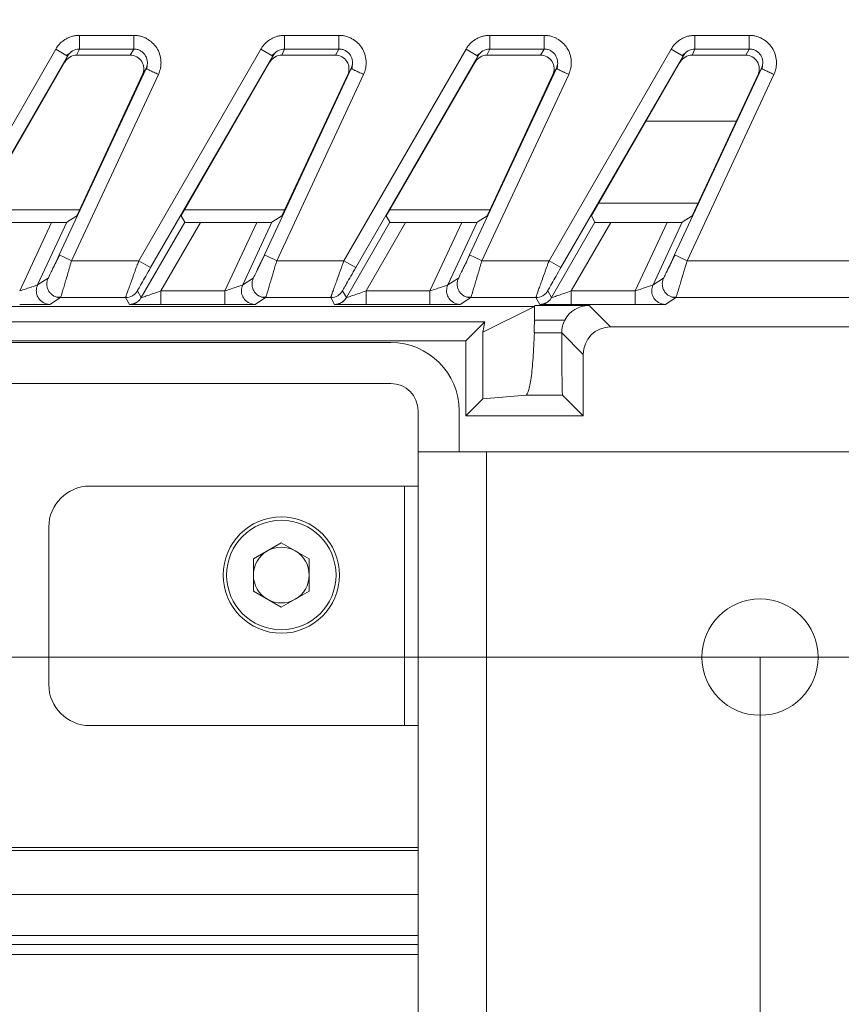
# Model space of a CAD drawing. Header units: millimetres. Extents: x 0 to 594, y 0 to 420.
# Tile 23 of 75: x 98 to 110, y 230 to 244. Entities that reach past the tile are written whole.
import ezdxf

# ---------------------------------------------------------------- set-up
doc = ezdxf.new("R2010")
doc.units = ezdxf.units.MM
doc.styles.add('SLDTEXTSTYLE1', font='TXT', dxfattribs={"width": 0.605})
doc.dimstyles.new('SLDDIMSTYLE1', dxfattribs={"dimtxt": 2.568319, "dimasz": 3.3, "dimexe": 0, "dimexo": 0.0625, "dimgap": 0.64208, "dimtad": 1, "dimdec": 0, "dimlfac": 5, "dimrnd": 1e-09, "dimzin": 12, "dimdsep": 46, "dimtxsty": 'SLDTEXTSTYLE1', "dimsah": 1, "dimcen": 0.09, "dimadec": 0, "dimazin": 3, "dimtfac": 1, "dimtdec": 1, "dimtofl": 0, "dimtmove": 0, "dimatfit": 3, "dimfxl": 0, "dimfrac": 2, "dimtolj": 1, "dimtzin": 12, "dimarcsym": 0})
doc.dimstyles.new('SLDDIMSTYLE3', dxfattribs={"dimtxt": 2.568319, "dimasz": 3.3, "dimexe": 0, "dimexo": 0.0625, "dimgap": 0.64208, "dimtad": 1, "dimdec": 1, "dimlfac": 5, "dimrnd": 1e-09, "dimzin": 12, "dimdsep": 46, "dimtxsty": 'SLDTEXTSTYLE1', "dimsah": 1, "dimcen": 0.09, "dimadec": 0, "dimazin": 3, "dimtfac": 1, "dimtdec": 1, "dimtmove": 0, "dimatfit": 0, "dimfxl": 0, "dimfrac": 2, "dimtolj": 1, "dimtzin": 12, "dimarcsym": 0})

# ---------------------------------------------------------------- blocks, each defined once
blk = doc.blocks.new('_D_10')
at = {"color": 7, "linetype": 'Continuous', "lineweight": 0}
for p, q in [((115.707, 238.9), (115.707, 214.292)), ((108.707, 235.104), (108.707, 214.292)), ((136.128, 219.824), (135.54, 219.824)), ((135.54, 219.824), (135.54, 215.88)), ((142.498, 219.824), (143.086, 219.824)), ((143.086, 219.824), (143.086, 215.88)), ((135.54, 215.88), (136.128, 215.88)), ((143.086, 215.88), (142.498, 215.88)), ((108.707, 215.292), (102.307, 215.292)), ((115.707, 215.292), (108.707, 215.292)), ((115.707, 215.292), (144.507, 215.292))]:
    blk.add_line(p, q, dxfattribs=at)
for points in [[(108.707, 215.292), (105.407, 215.792), (105.407, 214.792)], [(115.707, 215.292), (119.007, 214.792), (119.007, 215.792)]]:
    blk.add_solid(points, dxfattribs=at)
at = {"color": 7, "linetype": 'Continuous', "lineweight": 0, "char_height": 2.6458, "attachment_point": 1, "style": 'SLDTEXTSTYLE1'}
for s, insert in [('35', (137.353, 223.823)), ('1,4', (136.863, 219.291))]:
    blk.add_mtext(s, dxfattribs=dict(at, insert=insert))
blk = doc.blocks.new('_D_11')
at = {"color": 7, "linetype": 'Continuous', "lineweight": 0}
for p, q in [((108.707, 235.104), (108.707, 203.104)), ((122.707, 235.104), (122.707, 203.104)), ((112.523, 208.636), (111.935, 208.636)), ((111.935, 208.636), (111.935, 204.692)), ((118.892, 208.636), (119.48, 208.636)), ((119.48, 208.636), (119.48, 204.692)), ((111.935, 204.692), (112.523, 204.692)), ((119.48, 204.692), (118.892, 204.692)), ((108.707, 204.104), (102.307, 204.104)), ((108.707, 204.104), (122.707, 204.104)), ((122.707, 204.104), (129.107, 204.104))]:
    blk.add_line(p, q, dxfattribs=at)
for points in [[(108.707, 204.104), (105.407, 204.604), (105.407, 203.604)], [(122.707, 204.104), (126.007, 203.604), (126.007, 204.604)]]:
    blk.add_solid(points, dxfattribs=at)
at = {"color": 7, "linetype": 'Continuous', "lineweight": 0, "char_height": 2.6458, "attachment_point": 1, "style": 'SLDTEXTSTYLE1'}
for s, insert in [('70', (113.747, 212.635)), ('2,8', (113.258, 208.103))]:
    blk.add_mtext(s, dxfattribs=dict(at, insert=insert))
blk = doc.blocks.new('_D_13')
at = {"color": 7, "linetype": 'Continuous', "lineweight": 0}
for p, q in [((42.47, 235.104), (42.47, 241.504)), ((122.707, 235.104), (41.47, 235.104)), ((42.47, 225.604), (42.47, 235.104)), ((37.938, 233.539), (37.938, 234.127)), ((37.938, 234.127), (41.882, 234.127)), ((41.882, 234.127), (41.882, 233.539)), ((37.938, 227.169), (37.938, 226.581)), ((41.882, 226.581), (41.882, 227.169)), ((37.938, 226.581), (41.882, 226.581)), ((115.707, 225.604), (41.47, 225.604)), ((42.47, 225.604), (42.47, 219.204))]:
    blk.add_line(p, q, dxfattribs=at)
for points in [[(42.47, 235.104), (42.97, 238.404), (41.97, 238.404)], [(42.47, 225.604), (41.97, 222.304), (42.97, 222.304)]]:
    blk.add_solid(points, dxfattribs=at)
at = {"color": 7, "linetype": 'Continuous', "lineweight": 0, "char_height": 2.6458, "attachment_point": 1, "rotation": 90, "style": 'SLDTEXTSTYLE1'}
for s, insert in [('47,5', (33.939, 226.924)), ('1,9', (38.471, 227.904))]:
    blk.add_mtext(s, dxfattribs=dict(at, insert=insert))
blk = doc.blocks.new('_D_15')
at = {"color": 7, "linetype": 'Continuous', "lineweight": 0}
for p, q in [((107.707, 373.504), (185.665, 373.504)), ((184.665, 230.757), (184.665, 373.504)), ((180.133, 306.296), (180.133, 306.884)), ((180.133, 306.884), (184.077, 306.884)), ((184.077, 306.884), (184.077, 306.296)), ((180.133, 297.966), (180.133, 297.378)), ((184.077, 297.378), (184.077, 297.966)), ((180.133, 297.378), (184.077, 297.378)), ((162.794, 230.757), (185.665, 230.757))]:
    blk.add_line(p, q, dxfattribs=at)
for points in [[(184.665, 373.504), (184.165, 370.204), (185.165, 370.204)], [(184.665, 230.757), (185.165, 234.057), (184.165, 234.057)]]:
    blk.add_solid(points, dxfattribs=at)
at = {"color": 7, "linetype": 'Continuous', "lineweight": 0, "char_height": 2.6458, "attachment_point": 1, "rotation": 90, "style": 'SLDTEXTSTYLE1'}
for s, insert in [('28,1', (180.667, 298.701)), ('714', (176.135, 299.191))]:
    blk.add_mtext(s, dxfattribs=dict(at, insert=insert))

msp = doc.modelspace()

# ---------------------------------------------------------------- linework, layer by layer
at = {"color": 7, "linetype": 'Continuous', "lineweight": 15}
for p, q in [((98.755, 244.192), (99.549, 244.192)), ((101.755, 244.192), (102.549, 244.192)), ((104.755, 244.192), (105.549, 244.192)), ((107.755, 244.192), (108.549, 244.192)), ((96.622, 240.899), (98.408, 243.991)), ((98.408, 243.991), (98.581, 243.891)), ((98.755, 243.993), (98.714, 243.904)), ((98.755, 243.993), (99.549, 243.993)), ((99.549, 243.993), (99.498, 243.904)), ((99.622, 240.899), (101.408, 243.991)), ((101.408, 243.991), (101.581, 243.891)), ((101.755, 243.993), (101.714, 243.904)), ((101.755, 243.993), (102.549, 243.993)), ((102.549, 243.993), (102.498, 243.904)), ((102.622, 240.899), (104.408, 243.991)), ((104.408, 243.991), (104.581, 243.891)), ((104.755, 243.993), (104.714, 243.904)), ((104.755, 243.993), (105.549, 243.993)), ((105.549, 243.993), (105.498, 243.904)), ((105.622, 240.899), (107.408, 243.991)), ((107.408, 243.991), (107.581, 243.891)), ((107.755, 243.993), (107.714, 243.904)), ((107.755, 243.993), (108.549, 243.993)), ((108.549, 243.993), (108.498, 243.904)), ((96.795, 240.799), (98.581, 243.891)), ((98.581, 243.891), (98.54, 243.804)), ((98.568, 243.897), (98.613, 243.933)), ((99.498, 243.904), (98.714, 243.904)), ((99.795, 240.799), (101.581, 243.891)), ((101.581, 243.891), (101.54, 243.804)), ((101.568, 243.897), (101.613, 243.933)), ((102.498, 243.904), (101.714, 243.904)), ((102.795, 240.799), (104.581, 243.891)), ((104.581, 243.891), (104.54, 243.804)), ((104.568, 243.897), (104.613, 243.933)), ((105.498, 243.904), (104.714, 243.904)), ((105.795, 240.799), (107.581, 243.891)), ((107.581, 243.891), (107.54, 243.804)), ((107.568, 243.897), (107.613, 243.933)), ((108.498, 243.904), (107.714, 243.904)), ((97.241, 241.553), (98.54, 243.804)), ((99.729, 243.707), (98.459, 240.983)), ((99.729, 243.707), (99.678, 243.619)), ((99.743, 243.753), (99.729, 243.707)), ((99.742, 243.701), (99.729, 243.707)), ((99.744, 243.754), (99.741, 243.698)), ((100.241, 241.553), (101.54, 243.804)), ((102.729, 243.707), (101.459, 240.983)), ((102.729, 243.707), (102.678, 243.619)), ((102.743, 243.753), (102.729, 243.707)), ((102.742, 243.701), (102.729, 243.707)), ((102.744, 243.754), (102.741, 243.698)), ((103.241, 241.553), (104.54, 243.804)), ((105.729, 243.707), (104.459, 240.983)), ((105.729, 243.707), (105.678, 243.619)), ((105.743, 243.753), (105.729, 243.707)), ((105.742, 243.701), (105.729, 243.707)), ((105.744, 243.754), (105.741, 243.698)), ((106.241, 241.553), (107.54, 243.804)), ((108.729, 243.707), (107.459, 240.983)), ((108.729, 243.707), (108.678, 243.619)), ((108.743, 243.753), (108.729, 243.707)), ((108.742, 243.701), (108.729, 243.707)), ((108.744, 243.754), (108.741, 243.698)), ((99.91, 243.622), (98.64, 240.899)), ((98.715, 241.553), (99.678, 243.619)), ((102.91, 243.622), (101.64, 240.899)), ((101.715, 241.553), (102.678, 243.619)), ((105.91, 243.622), (104.64, 240.899)), ((104.715, 241.553), (105.678, 243.619)), ((108.91, 243.622), (107.64, 240.899)), ((107.715, 241.553), (108.678, 243.619)), ((98.757, 241.643), (97.293, 241.643)), ((98.715, 241.553), (98.57, 241.46)), ((100.241, 241.553), (100.294, 241.46)), ((101.757, 241.643), (100.293, 241.643)), ((101.715, 241.553), (101.57, 241.46)), ((103.241, 241.553), (103.294, 241.46)), ((104.757, 241.643), (103.293, 241.643)), ((104.715, 241.553), (104.57, 241.46)), ((106.241, 241.553), (106.294, 241.46)), ((107.715, 241.553), (107.57, 241.46)), ((97.524, 241.459), (98.348, 241.459)), ((98.348, 241.459), (97.881, 240.457)), ((98.57, 241.46), (98.143, 240.545)), ((99.659, 240.36), (100.294, 241.46)), ((99.946, 240.457), (100.524, 241.459)), ((100.524, 241.459), (101.348, 241.459)), ((101.348, 241.459), (100.881, 240.457)), ((101.57, 241.46), (101.143, 240.545)), ((102.659, 240.36), (103.294, 241.46)), ((102.946, 240.457), (103.524, 241.459)), ((103.524, 241.459), (104.348, 241.459)), ((104.348, 241.459), (103.881, 240.457)), ((104.57, 241.46), (104.143, 240.545)), ((105.659, 240.36), (106.294, 241.46)), ((105.946, 240.457), (106.524, 241.459)), ((106.524, 241.459), (107.348, 241.459)), ((107.348, 241.459), (106.881, 240.457)), ((107.57, 241.46), (107.143, 240.545)), ((98.64, 240.899), (99.622, 240.899)), ((99.622, 240.899), (99.795, 240.799)), ((101.64, 240.899), (102.622, 240.899)), ((102.622, 240.899), (102.795, 240.799)), ((104.64, 240.899), (105.622, 240.899)), ((105.622, 240.899), (105.795, 240.799)), ((111.156, 240.899), (107.64, 240.899)), ((98.297, 240.643), (98.143, 240.545)), ((101.297, 240.643), (101.143, 240.545)), ((104.297, 240.643), (104.143, 240.545)), ((107.297, 240.643), (107.143, 240.545)), ((98.417, 240.368), (98.487, 240.37)), ((99.659, 240.36), (99.602, 240.459)), ((100.881, 240.457), (99.946, 240.457)), ((101.417, 240.368), (101.487, 240.37)), ((102.659, 240.36), (102.602, 240.459)), ((103.881, 240.457), (102.946, 240.457)), ((104.417, 240.368), (104.487, 240.37)), ((105.659, 240.36), (105.602, 240.459)), ((106.881, 240.457), (105.946, 240.457)), ((107.42, 240.367), (107.487, 240.37)), ((105.407, 240.23), (94.107, 240.23)), ((98.478, 240.359), (98.324, 240.26)), ((98.478, 240.359), (99.429, 240.359)), ((99.486, 240.26), (99.429, 240.359)), ((100.881, 240.257), (99.946, 240.257)), ((101.478, 240.359), (101.324, 240.26)), ((101.478, 240.359), (102.429, 240.359)), ((102.486, 240.26), (102.429, 240.359)), ((103.881, 240.257), (102.946, 240.257)), ((104.478, 240.359), (104.324, 240.26)), ((104.478, 240.359), (105.429, 240.359)), ((105.407, 240.23), (104.656, 239.855)), ((105.407, 240.245), (106.207, 240.245)), ((105.407, 240.03), (105.407, 240.232)), ((105.486, 240.26), (105.429, 240.359)), ((106.881, 240.257), (105.946, 240.257)), ((106.522, 239.93), (106.207, 240.245)), ((107.478, 240.359), (107.324, 240.26)), ((111.156, 240.359), (107.478, 240.359)), ((104.682, 240.005), (95.832, 240.005)), ((104.407, 239.73), (104.682, 240.005)), ((104.682, 240.005), (104.656, 239.855)), ((105.407, 240.03), (105.853, 240.03)), ((124.893, 239.93), (106.522, 239.93)), ((104.656, 238.879), (104.656, 239.855)), ((105.406, 239.845), (105.407, 239.845)), ((105.407, 239.845), (105.807, 239.845)), ((105.807, 239.844), (105.807, 239.845)), ((106.122, 239.53), (105.807, 239.844)), ((104.407, 239.73), (96.107, 239.73)), ((103.307, 239.704), (97.007, 239.704)), ((104.407, 239.73), (104.407, 238.63)), ((106.122, 239.53), (106.122, 238.63)), ((97.007, 239.104), (103.307, 239.104)), ((105.284, 238.934), (104.656, 238.879)), ((105.818, 238.934), (105.284, 238.934)), ((106.122, 238.63), (105.818, 238.934)), ((104.407, 238.63), (104.656, 238.879)), ((103.707, 238.704), (103.707, 238.104)), ((104.307, 238.104), (104.307, 238.704)), ((106.122, 238.63), (104.407, 238.63)), ((103.707, 220.104), (103.707, 238.104)), ((103.707, 238.104), (104.707, 238.104)), ((104.707, 220.104), (104.707, 238.104)), ((104.707, 238.104), (126.707, 238.104)), ((103.507, 237.604), (98.907, 237.604)), ((103.507, 234.104), (103.507, 237.604)), ((103.507, 237.604), (103.707, 237.604)), ((98.307, 237.004), (98.307, 234.704)), ((101.707, 236.776), (101.299, 236.54)), ((101.707, 236.776), (102.116, 236.54)), ((101.299, 236.54), (101.299, 236.068)), ((102.116, 236.068), (102.116, 236.54)), ((101.707, 235.833), (101.299, 236.068)), ((102.116, 236.068), (101.707, 235.833)), ((98.907, 234.104), (103.507, 234.104)), ((103.507, 234.104), (103.707, 234.104)), ((103.707, 232.32), (74.199, 232.32)), ((77.129, 232.276), (103.707, 232.276)), ((103.707, 230.904), (68.712, 230.904)), ((103.707, 230.757), (68.621, 230.757))]:
    msp.add_line(p, q, dxfattribs=at)
at = {"color": 8, "linetype": 'Continuous', "lineweight": 15}
for p, q in [((107.042, 242.941), (108.362, 242.941)), ((107.802, 241.741), (106.349, 241.741)), ((77.129, 231.633), (103.707, 231.633)), ((77.129, 231.034), (103.707, 231.034))]:
    msp.add_line(p, q, dxfattribs=at)
at = {"color": 7, "linetype": 'Continuous', "lineweight": 15, "flags": 128}
for points in [[(98.64, 240.899), (98.605, 240.915), (98.571, 240.931), (98.54, 240.945), (98.512, 240.958), (98.49, 240.969), (98.473, 240.976), (98.463, 240.981), (98.459, 240.983)], [(101.64, 240.899), (101.605, 240.915), (101.571, 240.931), (101.54, 240.945), (101.512, 240.958), (101.49, 240.969), (101.473, 240.976), (101.463, 240.981), (101.459, 240.983)], [(104.64, 240.899), (104.605, 240.915), (104.571, 240.931), (104.54, 240.945), (104.512, 240.958), (104.49, 240.969), (104.473, 240.976), (104.463, 240.981), (104.459, 240.983)], [(107.64, 240.899), (107.605, 240.915), (107.571, 240.931), (107.54, 240.945), (107.512, 240.958), (107.49, 240.969), (107.473, 240.976), (107.463, 240.981), (107.459, 240.983)]]:
    msp.add_lwpolyline(points, dxfattribs=at)
at = {"color": 7, "linetype": 'Continuous', "lineweight": 15}
for centre, radius in [((101.707, 236.304), 0.85), ((101.707, 236.304), 0.8), ((108.707, 235.104), 0.85)]:
    msp.add_circle(centre, radius, dxfattribs=at)
for centre, radius, start, end in [((103.307, 238.704), 1, 0, 90), ((103.307, 238.704), 0.4, 0, 90), ((98.907, 237.004), 0.6, 90, 180), ((101.707, 236.304), 0.408, 120, 180), ((101.707, 236.304), 0.408, 60, 120), ((101.707, 236.304), 0.408, 0, 60), ((101.707, 236.304), 0.408, 180, 240), ((101.707, 236.304), 0.408, 300, 0), ((101.707, 236.304), 0.408, 240, 300), ((98.907, 234.704), 0.6, 180, 270)]:
    msp.add_arc(centre, radius, start, end, dxfattribs=at)
for centre, major_axis, ratio, start_param, end_param in [((98.714, 243.703), (-0.084, -0.182), 0.995387, 3.572763, 4.621301), ((99.497, 243.703), (-0.1, -0.174), 0.99494, 1.657764, 3.662263), ((101.714, 243.703), (-0.084, -0.182), 0.995387, 3.572763, 4.621301), ((102.497, 243.703), (-0.1, -0.174), 0.99494, 1.657764, 3.662263), ((104.714, 243.703), (-0.084, -0.182), 0.995387, 3.572763, 4.621301), ((105.497, 243.703), (-0.1, -0.174), 0.99494, 1.657764, 3.662263), ((107.714, 243.703), (-0.084, -0.182), 0.995387, 3.572763, 4.621301), ((108.497, 243.703), (-0.1, -0.174), 0.99494, 1.657764, 3.662263), ((98.349, 241.46), (0.221, 0), 0.007909, 4.708701, 6.27077), ((100.525, 241.46), (0.231, 0), 0.007558, 3.145956, 4.708025), ((101.349, 241.46), (0.221, 0), 0.007909, 4.708701, 6.27077), ((103.525, 241.46), (0.231, 0), 0.007558, 3.145956, 4.708025), ((104.349, 241.46), (0.221, 0), 0.007909, 4.708701, 6.27077), ((106.525, 241.46), (0.231, 0), 0.007558, 3.145956, 4.708025), ((107.349, 241.46), (0.221, 0), 0.007909, 4.708701, 6.27077), ((106.207, 239.845), (-0.283, 0.283), 0.999924, 5.497825, 6.585436), ((105.267, 240.03), (0, 1.4), 0.1, 4.579213, 4.712389), ((106.522, 239.53), (-0.283, 0.283), 0.999924, 5.497825, 7.068545)]:
    msp.add_ellipse(centre, major_axis=major_axis, ratio=ratio, start_param=start_param, end_param=end_param, dxfattribs=at)
for points, knots in [([(98.408, 243.991), (98.412, 243.999), (98.421, 244.013), (98.436, 244.034), (98.452, 244.054), (98.476, 244.08), (98.509, 244.109), (98.553, 244.139), (98.6, 244.162), (98.651, 244.18), (98.703, 244.191), (98.738, 244.192), (98.755, 244.192)], [0, 0, 0, 0, 0.061468, 0.122481, 0.183288, 0.24414, 0.37016, 0.495509, 0.621864, 0.749271, 0.874196, 1, 1, 1, 1]), ([(98.755, 244.192), (98.755, 244.143), (98.755, 244.094), (98.755, 244.021), (98.755, 243.998), (98.755, 243.993)], [0, 0, 0, 0, 0.5, 0.5, 1, 1, 1, 1]), ([(99.549, 244.192), (99.559, 244.192), (99.577, 244.192), (99.605, 244.189), (99.633, 244.184), (99.664, 244.176), (99.7, 244.164), (99.741, 244.144), (99.782, 244.119), (99.834, 244.076), (99.888, 244.011), (99.932, 243.92), (99.948, 243.834), (99.948, 243.761), (99.94, 243.709), (99.927, 243.662), (99.916, 243.636), (99.91, 243.622)], [0, 0, 0, 0, 0.035294, 0.070107, 0.104612, 0.138986, 0.191706, 0.245192, 0.308562, 0.371227, 0.496362, 0.621286, 0.747517, 0.819844, 0.891197, 0.945038, 1, 1, 1, 1]), ([(99.549, 244.192), (99.549, 244.17), (99.549, 244.145), (99.549, 244.098), (99.549, 244.075), (99.549, 244.037), (99.549, 244.022), (99.549, 244.001), (99.549, 243.995), (99.549, 243.993)], [0, 0, 0, 0, 0.25, 0.25, 0.5, 0.5, 0.75, 0.75, 1, 1, 1, 1]), ([(101.408, 243.991), (101.412, 243.999), (101.421, 244.013), (101.436, 244.034), (101.452, 244.054), (101.476, 244.08), (101.509, 244.109), (101.553, 244.139), (101.6, 244.162), (101.651, 244.18), (101.703, 244.191), (101.738, 244.192), (101.755, 244.192)], [0, 0, 0, 0, 0.061468, 0.122481, 0.183288, 0.24414, 0.37016, 0.495509, 0.621864, 0.749271, 0.874196, 1, 1, 1, 1]), ([(101.755, 244.192), (101.755, 244.143), (101.755, 244.094), (101.755, 244.021), (101.755, 243.998), (101.755, 243.993)], [0, 0, 0, 0, 0.5, 0.5, 1, 1, 1, 1]), ([(102.549, 244.192), (102.559, 244.192), (102.577, 244.192), (102.605, 244.189), (102.633, 244.184), (102.664, 244.176), (102.7, 244.164), (102.741, 244.144), (102.782, 244.119), (102.834, 244.076), (102.888, 244.011), (102.932, 243.92), (102.948, 243.834), (102.948, 243.761), (102.94, 243.709), (102.927, 243.662), (102.916, 243.636), (102.91, 243.622)], [0, 0, 0, 0, 0.035294, 0.070107, 0.104612, 0.138986, 0.191706, 0.245192, 0.308562, 0.371227, 0.496362, 0.621286, 0.747517, 0.819844, 0.891197, 0.945038, 1, 1, 1, 1]), ([(102.549, 244.192), (102.549, 244.17), (102.549, 244.145), (102.549, 244.098), (102.549, 244.075), (102.549, 244.037), (102.549, 244.022), (102.549, 244.001), (102.549, 243.995), (102.549, 243.993)], [0, 0, 0, 0, 0.25, 0.25, 0.5, 0.5, 0.75, 0.75, 1, 1, 1, 1]), ([(104.408, 243.991), (104.412, 243.999), (104.421, 244.013), (104.436, 244.034), (104.452, 244.054), (104.476, 244.08), (104.509, 244.109), (104.553, 244.139), (104.6, 244.162), (104.651, 244.18), (104.703, 244.191), (104.738, 244.192), (104.755, 244.192)], [0, 0, 0, 0, 0.061468, 0.122481, 0.183288, 0.24414, 0.37016, 0.495509, 0.621864, 0.749271, 0.874196, 1, 1, 1, 1]), ([(104.755, 244.192), (104.755, 244.143), (104.755, 244.094), (104.755, 244.021), (104.755, 243.998), (104.755, 243.993)], [0, 0, 0, 0, 0.5, 0.5, 1, 1, 1, 1]), ([(105.549, 244.192), (105.559, 244.192), (105.577, 244.192), (105.605, 244.189), (105.633, 244.184), (105.664, 244.176), (105.7, 244.164), (105.741, 244.144), (105.782, 244.119), (105.834, 244.076), (105.888, 244.011), (105.932, 243.92), (105.948, 243.834), (105.948, 243.761), (105.94, 243.709), (105.927, 243.662), (105.916, 243.636), (105.91, 243.622)], [0, 0, 0, 0, 0.035294, 0.070107, 0.104612, 0.138986, 0.191706, 0.245192, 0.308562, 0.371227, 0.496362, 0.621286, 0.747517, 0.819844, 0.891197, 0.945038, 1, 1, 1, 1]), ([(105.549, 244.192), (105.549, 244.17), (105.549, 244.145), (105.549, 244.098), (105.549, 244.075), (105.549, 244.037), (105.549, 244.022), (105.549, 244.001), (105.549, 243.995), (105.549, 243.993)], [0, 0, 0, 0, 0.25, 0.25, 0.5, 0.5, 0.75, 0.75, 1, 1, 1, 1]), ([(107.408, 243.991), (107.412, 243.999), (107.421, 244.013), (107.436, 244.034), (107.452, 244.054), (107.476, 244.08), (107.509, 244.109), (107.553, 244.139), (107.6, 244.162), (107.651, 244.18), (107.703, 244.191), (107.738, 244.192), (107.755, 244.192)], [0, 0, 0, 0, 0.061468, 0.122481, 0.183288, 0.24414, 0.37016, 0.495509, 0.621864, 0.749271, 0.874196, 1, 1, 1, 1]), ([(107.755, 244.192), (107.755, 244.143), (107.755, 244.094), (107.755, 244.021), (107.755, 243.998), (107.755, 243.993)], [0, 0, 0, 0, 0.5, 0.5, 1, 1, 1, 1]), ([(108.549, 244.192), (108.559, 244.192), (108.577, 244.192), (108.605, 244.189), (108.633, 244.184), (108.664, 244.176), (108.7, 244.164), (108.741, 244.144), (108.782, 244.119), (108.834, 244.076), (108.888, 244.011), (108.932, 243.92), (108.948, 243.834), (108.948, 243.761), (108.94, 243.709), (108.927, 243.662), (108.916, 243.636), (108.91, 243.622)], [0, 0, 0, 0, 0.035294, 0.070107, 0.104612, 0.138986, 0.191706, 0.245192, 0.308562, 0.371227, 0.496362, 0.621286, 0.747517, 0.819844, 0.891197, 0.945038, 1, 1, 1, 1]), ([(108.549, 244.192), (108.549, 244.17), (108.549, 244.145), (108.549, 244.098), (108.549, 244.075), (108.549, 244.037), (108.549, 244.022), (108.549, 244.001), (108.549, 243.995), (108.549, 243.993)], [0, 0, 0, 0, 0.25, 0.25, 0.5, 0.5, 0.75, 0.75, 1, 1, 1, 1]), ([(98.581, 243.891), (98.599, 243.922), (98.624, 243.948), (98.685, 243.983), (98.72, 243.993), (98.755, 243.993)], [0, 0, 0, 0, 0.5, 0.5, 1, 1, 1, 1]), ([(101.581, 243.891), (101.599, 243.922), (101.624, 243.948), (101.685, 243.983), (101.72, 243.993), (101.755, 243.993)], [0, 0, 0, 0, 0.5, 0.5, 1, 1, 1, 1]), ([(104.581, 243.891), (104.599, 243.922), (104.624, 243.948), (104.685, 243.983), (104.72, 243.993), (104.755, 243.993)], [0, 0, 0, 0, 0.5, 0.5, 1, 1, 1, 1]), ([(107.581, 243.891), (107.599, 243.922), (107.624, 243.948), (107.685, 243.983), (107.72, 243.993), (107.755, 243.993)], [0, 0, 0, 0, 0.5, 0.5, 1, 1, 1, 1]), ([(98.459, 240.983), (98.439, 240.94), (98.419, 240.897), (98.381, 240.817), (98.363, 240.78), (98.333, 240.716), (98.32, 240.69), (98.303, 240.653), (98.298, 240.644), (98.297, 240.643)], [0, 0, 0, 0, 0.25, 0.25, 0.5, 0.5, 0.75, 0.75, 1, 1, 1, 1]), ([(98.466, 240.984), (98.453, 240.957), (98.427, 240.906), (98.391, 240.835), (98.36, 240.773), (98.346, 240.742), (98.338, 240.727)], [0, 0, 0, 0, 0.2615439, 0.5159625, 0.7624771, 1, 1, 1, 1]), ([(101.459, 240.983), (101.439, 240.94), (101.419, 240.897), (101.381, 240.817), (101.363, 240.78), (101.333, 240.716), (101.32, 240.69), (101.303, 240.653), (101.298, 240.644), (101.297, 240.643)], [0, 0, 0, 0, 0.25, 0.25, 0.5, 0.5, 0.75, 0.75, 1, 1, 1, 1]), ([(101.466, 240.984), (101.453, 240.957), (101.427, 240.906), (101.391, 240.835), (101.36, 240.773), (101.346, 240.742), (101.338, 240.727)], [0, 0, 0, 0, 0.261544, 0.515962, 0.762477, 1, 1, 1, 1]), ([(104.459, 240.983), (104.439, 240.94), (104.419, 240.897), (104.381, 240.817), (104.363, 240.78), (104.333, 240.716), (104.32, 240.69), (104.303, 240.653), (104.298, 240.644), (104.297, 240.643)], [0, 0, 0, 0, 0.25, 0.25, 0.5, 0.5, 0.75, 0.75, 1, 1, 1, 1]), ([(104.466, 240.984), (104.453, 240.957), (104.427, 240.906), (104.391, 240.835), (104.36, 240.773), (104.346, 240.742), (104.338, 240.727)], [0, 0, 0, 0, 0.261544, 0.515962, 0.762477, 1, 1, 1, 1]), ([(107.459, 240.983), (107.439, 240.94), (107.419, 240.897), (107.381, 240.817), (107.363, 240.78), (107.333, 240.716), (107.32, 240.69), (107.303, 240.653), (107.298, 240.644), (107.297, 240.643)], [0, 0, 0, 0, 0.25, 0.25, 0.5, 0.5, 0.75, 0.75, 1, 1, 1, 1]), ([(107.466, 240.984), (107.453, 240.957), (107.427, 240.906), (107.391, 240.835), (107.36, 240.773), (107.346, 240.742), (107.338, 240.727)], [0, 0, 0, 0, 0.261537, 0.515955, 0.762469, 1, 1, 1, 1]), ([(99.429, 240.359), (99.429, 240.359), (99.429, 240.359), (99.43, 240.362), (99.432, 240.367), (99.434, 240.374), (99.437, 240.382), (99.44, 240.392), (99.448, 240.414), (99.462, 240.455), (99.487, 240.524), (99.517, 240.607), (99.544, 240.683), (99.568, 240.749), (99.585, 240.795), (99.603, 240.846), (99.615, 240.879), (99.622, 240.899)], [0, 0, 0, 0, 0.035805, 0.07174, 0.107822, 0.144064, 0.180483, 0.217094, 0.25391, 0.376917, 0.507223, 0.624157, 0.754337, 0.812558, 0.877189, 0.92979, 1, 1, 1, 1]), ([(99.602, 240.459), (99.602, 240.459), (99.608, 240.469), (99.628, 240.506), (99.643, 240.533), (99.68, 240.597), (99.701, 240.635), (99.747, 240.714), (99.771, 240.756), (99.795, 240.799)], [0, 0, 0, 0, 0.25, 0.25, 0.5, 0.5, 0.75, 0.75, 1, 1, 1, 1]), ([(102.429, 240.359), (102.429, 240.359), (102.429, 240.359), (102.43, 240.362), (102.432, 240.367), (102.434, 240.374), (102.437, 240.382), (102.44, 240.392), (102.448, 240.414), (102.462, 240.455), (102.487, 240.524), (102.517, 240.607), (102.544, 240.683), (102.568, 240.749), (102.585, 240.795), (102.603, 240.846), (102.615, 240.879), (102.622, 240.899)], [0, 0, 0, 0, 0.035805, 0.07174, 0.107822, 0.144064, 0.180483, 0.217094, 0.25391, 0.376917, 0.507223, 0.624157, 0.754337, 0.812558, 0.877189, 0.92979, 1, 1, 1, 1]), ([(102.602, 240.459), (102.602, 240.459), (102.608, 240.469), (102.628, 240.506), (102.643, 240.533), (102.68, 240.597), (102.701, 240.635), (102.747, 240.714), (102.771, 240.756), (102.795, 240.799)], [0, 0, 0, 0, 0.25, 0.25, 0.5, 0.5, 0.75, 0.75, 1, 1, 1, 1]), ([(105.429, 240.359), (105.429, 240.359), (105.429, 240.359), (105.43, 240.362), (105.432, 240.367), (105.434, 240.374), (105.437, 240.382), (105.44, 240.392), (105.448, 240.414), (105.462, 240.455), (105.487, 240.524), (105.517, 240.607), (105.544, 240.683), (105.568, 240.749), (105.585, 240.795), (105.603, 240.846), (105.615, 240.879), (105.622, 240.899)], [0, 0, 0, 0, 0.035805, 0.07174, 0.107822, 0.144064, 0.180483, 0.217094, 0.25391, 0.376917, 0.507223, 0.624157, 0.754337, 0.812558, 0.877189, 0.92979, 1, 1, 1, 1]), ([(105.602, 240.459), (105.602, 240.459), (105.608, 240.469), (105.628, 240.506), (105.643, 240.533), (105.68, 240.597), (105.701, 240.635), (105.747, 240.714), (105.771, 240.756), (105.795, 240.799)], [0, 0, 0, 0, 0.25, 0.25, 0.5, 0.5, 0.75, 0.75, 1, 1, 1, 1]), ([(98.143, 240.545), (98.142, 240.544), (98.134, 240.541), (98.104, 240.531), (98.083, 240.524), (98.009, 240.499), (97.945, 240.478), (97.881, 240.457)], [0, 0, 0, 0, 0.25, 0.25, 0.5, 0.5, 1, 1, 1, 1]), ([(98.269, 240.268), (98.237, 240.277), (98.208, 240.294), (98.163, 240.337), (98.147, 240.363), (98.133, 240.4), (98.129, 240.412), (98.125, 240.436), (98.124, 240.448), (98.124, 240.488), (98.13, 240.517), (98.143, 240.545)], [0, 0, 0, 0, 0.25, 0.25, 0.5, 0.5, 0.625, 0.625, 0.75, 0.75, 1, 1, 1, 1]), ([(101.143, 240.545), (101.142, 240.544), (101.134, 240.541), (101.104, 240.531), (101.083, 240.524), (101.009, 240.499), (100.945, 240.478), (100.881, 240.457)], [0, 0, 0, 0, 0.25, 0.25, 0.5, 0.5, 1, 1, 1, 1]), ([(101.269, 240.268), (101.237, 240.277), (101.208, 240.294), (101.163, 240.337), (101.147, 240.363), (101.133, 240.4), (101.129, 240.412), (101.125, 240.436), (101.124, 240.448), (101.124, 240.488), (101.13, 240.517), (101.143, 240.545)], [0, 0, 0, 0, 0.25, 0.25, 0.5, 0.5, 0.625, 0.625, 0.75, 0.75, 1, 1, 1, 1]), ([(104.143, 240.545), (104.142, 240.544), (104.134, 240.541), (104.104, 240.531), (104.083, 240.524), (104.009, 240.499), (103.945, 240.478), (103.881, 240.457)], [0, 0, 0, 0, 0.25, 0.25, 0.5, 0.5, 1, 1, 1, 1]), ([(104.269, 240.268), (104.237, 240.277), (104.208, 240.294), (104.163, 240.337), (104.147, 240.363), (104.133, 240.4), (104.129, 240.412), (104.125, 240.436), (104.124, 240.448), (104.124, 240.488), (104.13, 240.517), (104.143, 240.545)], [0, 0, 0, 0, 0.25, 0.25, 0.5, 0.5, 0.625, 0.625, 0.75, 0.75, 1, 1, 1, 1]), ([(107.143, 240.545), (107.142, 240.544), (107.134, 240.541), (107.104, 240.531), (107.083, 240.524), (107.009, 240.499), (106.945, 240.478), (106.881, 240.457)], [0, 0, 0, 0, 0.25, 0.25, 0.5, 0.5, 1, 1, 1, 1]), ([(107.269, 240.268), (107.237, 240.277), (107.208, 240.294), (107.163, 240.337), (107.147, 240.363), (107.133, 240.4), (107.129, 240.412), (107.125, 240.436), (107.124, 240.448), (107.124, 240.488), (107.13, 240.517), (107.143, 240.545)], [0, 0, 0, 0, 0.25, 0.25, 0.5, 0.5, 0.625, 0.625, 0.75, 0.75, 1, 1, 1, 1]), ([(98.478, 240.359), (98.461, 240.359), (98.441, 240.359), (98.423, 240.367), (98.421, 240.368)], [0, 0, 0, 0, 0.855431, 1, 1, 1, 1]), ([(98.482, 240.371), (98.482, 240.369), (98.481, 240.365), (98.48, 240.362), (98.479, 240.359), (98.478, 240.359), (98.478, 240.359)], [0, 0, 0, 0, 0.2517082, 0.502242, 0.7516547, 1, 1, 1, 1]), ([(99.429, 240.359), (99.465, 240.359), (99.502, 240.369), (99.563, 240.406), (99.587, 240.432), (99.602, 240.459)], [0, 0, 0, 0, 0.5, 0.5, 1, 1, 1, 1]), ([(99.946, 240.457), (99.877, 240.433), (99.808, 240.409), (99.725, 240.381), (99.702, 240.373), (99.669, 240.363), (99.659, 240.36), (99.659, 240.36)], [0, 0, 0, 0, 0.5, 0.5, 0.75, 0.75, 1, 1, 1, 1]), ([(99.946, 240.257), (99.946, 240.257), (99.946, 240.261), (99.946, 240.281), (99.946, 240.296), (99.946, 240.335), (99.946, 240.359), (99.946, 240.408), (99.946, 240.433), (99.946, 240.457)], [0, 0, 0, 0, 0.25, 0.25, 0.5, 0.5, 0.75, 0.75, 1, 1, 1, 1]), ([(100.881, 240.257), (100.881, 240.257), (100.881, 240.279), (100.881, 240.353), (100.881, 240.405), (100.881, 240.457)], [0, 0, 0, 0, 0.5, 0.5, 1, 1, 1, 1]), ([(101.478, 240.359), (101.461, 240.359), (101.441, 240.359), (101.423, 240.367), (101.421, 240.368)], [0, 0, 0, 0, 0.855431, 1, 1, 1, 1]), ([(101.482, 240.371), (101.482, 240.369), (101.481, 240.365), (101.48, 240.362), (101.479, 240.359), (101.478, 240.359), (101.478, 240.359)], [0, 0, 0, 0, 0.251708, 0.502242, 0.751655, 1, 1, 1, 1]), ([(102.429, 240.359), (102.465, 240.359), (102.502, 240.369), (102.563, 240.406), (102.587, 240.432), (102.602, 240.459)], [0, 0, 0, 0, 0.5, 0.5, 1, 1, 1, 1]), ([(102.946, 240.457), (102.877, 240.433), (102.808, 240.409), (102.725, 240.381), (102.702, 240.373), (102.669, 240.363), (102.659, 240.36), (102.659, 240.36)], [0, 0, 0, 0, 0.5, 0.5, 0.75, 0.75, 1, 1, 1, 1]), ([(102.946, 240.257), (102.946, 240.257), (102.946, 240.261), (102.946, 240.281), (102.946, 240.296), (102.946, 240.335), (102.946, 240.359), (102.946, 240.408), (102.946, 240.433), (102.946, 240.457)], [0, 0, 0, 0, 0.25, 0.25, 0.5, 0.5, 0.75, 0.75, 1, 1, 1, 1]), ([(103.881, 240.257), (103.881, 240.257), (103.881, 240.279), (103.881, 240.353), (103.881, 240.405), (103.881, 240.457)], [0, 0, 0, 0, 0.5, 0.5, 1, 1, 1, 1]), ([(104.478, 240.359), (104.461, 240.359), (104.441, 240.359), (104.423, 240.367), (104.421, 240.368)], [0, 0, 0, 0, 0.855431, 1, 1, 1, 1]), ([(104.482, 240.371), (104.482, 240.369), (104.481, 240.365), (104.48, 240.362), (104.479, 240.359), (104.478, 240.359), (104.478, 240.359)], [0, 0, 0, 0, 0.251708, 0.502242, 0.751655, 1, 1, 1, 1]), ([(105.429, 240.359), (105.465, 240.359), (105.502, 240.369), (105.563, 240.406), (105.587, 240.432), (105.602, 240.459)], [0, 0, 0, 0, 0.5, 0.5, 1, 1, 1, 1]), ([(105.946, 240.457), (105.877, 240.433), (105.808, 240.409), (105.725, 240.381), (105.702, 240.373), (105.669, 240.363), (105.659, 240.36), (105.659, 240.36)], [0, 0, 0, 0, 0.5, 0.5, 0.75, 0.75, 1, 1, 1, 1]), ([(105.946, 240.257), (105.946, 240.257), (105.946, 240.261), (105.946, 240.281), (105.946, 240.296), (105.946, 240.335), (105.946, 240.359), (105.946, 240.408), (105.946, 240.433), (105.946, 240.457)], [0, 0, 0, 0, 0.25, 0.25, 0.5, 0.5, 0.75, 0.75, 1, 1, 1, 1]), ([(106.881, 240.257), (106.881, 240.257), (106.881, 240.279), (106.881, 240.353), (106.881, 240.405), (106.881, 240.457)], [0, 0, 0, 0, 0.5, 0.5, 1, 1, 1, 1]), ([(107.478, 240.359), (107.461, 240.359), (107.442, 240.359), (107.425, 240.366), (107.423, 240.367)], [0, 0, 0, 0, 0.899245, 1, 1, 1, 1]), ([(107.483, 240.371), (107.482, 240.369), (107.481, 240.366), (107.48, 240.362), (107.479, 240.359), (107.478, 240.359), (107.478, 240.359)], [0, 0, 0, 0, 0.251689, 0.502215, 0.751633, 1, 1, 1, 1]), ([(98.313, 240.26), (98.311, 240.259), (98.306, 240.259), (98.296, 240.259), (98.277, 240.259), (98.241, 240.258), (98.182, 240.258), (98.114, 240.257), (98.047, 240.257), (97.987, 240.257), (97.934, 240.257), (97.899, 240.257), (97.881, 240.257)], [0, 0, 0, 0, 0.048592, 0.097672, 0.147513, 0.290937, 0.437331, 0.578505, 0.722394, 0.814841, 0.906998, 1, 1, 1, 1]), ([(99.524, 240.259), (99.531, 240.26), (99.543, 240.261), (99.573, 240.275), (99.606, 240.297), (99.627, 240.319), (99.637, 240.329)], [0, 0, 0, 0, 0.266767, 0.523404, 0.768129, 1, 1, 1, 1]), ([(99.946, 240.257), (99.892, 240.257), (99.782, 240.257), (99.655, 240.258), (99.575, 240.258), (99.538, 240.259), (99.528, 240.259), (99.528, 240.259)], [0, 0, 0, 0, 0.323931, 0.655212, 0.828927, 0.997656, 1, 1, 1, 1]), ([(101.313, 240.26), (101.311, 240.259), (101.306, 240.259), (101.296, 240.259), (101.277, 240.259), (101.241, 240.258), (101.182, 240.258), (101.114, 240.257), (101.047, 240.257), (100.987, 240.257), (100.934, 240.257), (100.899, 240.257), (100.881, 240.257)], [0, 0, 0, 0, 0.048592, 0.097672, 0.147513, 0.290937, 0.437331, 0.578505, 0.722394, 0.814841, 0.906998, 1, 1, 1, 1]), ([(102.524, 240.259), (102.531, 240.26), (102.543, 240.261), (102.573, 240.275), (102.606, 240.297), (102.627, 240.319), (102.637, 240.329)], [0, 0, 0, 0, 0.266767, 0.523404, 0.768129, 1, 1, 1, 1]), ([(102.946, 240.257), (102.892, 240.257), (102.782, 240.257), (102.655, 240.258), (102.575, 240.258), (102.538, 240.259), (102.528, 240.259), (102.528, 240.259)], [0, 0, 0, 0, 0.323931, 0.655212, 0.828927, 0.997656, 1, 1, 1, 1]), ([(104.313, 240.26), (104.311, 240.259), (104.306, 240.259), (104.296, 240.259), (104.277, 240.259), (104.241, 240.258), (104.182, 240.258), (104.114, 240.257), (104.047, 240.257), (103.987, 240.257), (103.934, 240.257), (103.899, 240.257), (103.881, 240.257)], [0, 0, 0, 0, 0.048592, 0.097672, 0.147513, 0.290937, 0.437331, 0.578505, 0.722394, 0.814841, 0.906998, 1, 1, 1, 1]), ([(105.524, 240.259), (105.531, 240.26), (105.543, 240.261), (105.573, 240.275), (105.606, 240.297), (105.627, 240.319), (105.637, 240.329)], [0, 0, 0, 0, 0.266767, 0.523404, 0.768129, 1, 1, 1, 1]), ([(105.946, 240.257), (105.892, 240.257), (105.782, 240.257), (105.655, 240.258), (105.575, 240.258), (105.538, 240.259), (105.528, 240.259), (105.528, 240.259)], [0, 0, 0, 0, 0.323931, 0.655212, 0.828927, 0.997656, 1, 1, 1, 1]), ([(107.313, 240.26), (107.311, 240.259), (107.306, 240.259), (107.296, 240.259), (107.277, 240.259), (107.241, 240.258), (107.182, 240.258), (107.114, 240.257), (107.047, 240.257), (106.987, 240.257), (106.934, 240.257), (106.899, 240.257), (106.881, 240.257)], [0, 0, 0, 0, 0.048592, 0.097672, 0.147513, 0.290937, 0.437331, 0.578505, 0.722394, 0.814841, 0.906998, 1, 1, 1, 1]), ([(105.853, 240.03), (105.838, 240.002), (105.827, 239.972), (105.811, 239.909), (105.807, 239.877), (105.807, 239.844)], [0, 0, 0, 0, 0.5, 0.5, 1, 1, 1, 1]), ([(105.284, 238.934), (105.298, 238.935), (105.311, 238.957), (105.33, 239.022), (105.337, 239.049), (105.349, 239.112), (105.355, 239.147), (105.366, 239.228), (105.371, 239.274), (105.38, 239.371), (105.385, 239.422), (105.393, 239.533), (105.396, 239.593), (105.402, 239.715), (105.405, 239.779), (105.407, 239.845)], [0, 0, 0, 0, 0.25, 0.25, 0.375, 0.375, 0.5, 0.5, 0.625, 0.625, 0.75, 0.75, 0.875, 0.875, 1, 1, 1, 1]), ([(105.807, 239.845), (105.808, 239.713), (105.808, 239.592), (105.809, 239.425), (105.81, 239.372), (105.81, 239.275), (105.811, 239.231), (105.812, 239.149), (105.812, 239.113), (105.813, 239.05), (105.814, 239.023), (105.815, 238.98), (105.816, 238.963), (105.817, 238.94), (105.817, 238.934), (105.818, 238.934)], [0, 0, 0, 0, 0.25, 0.25, 0.375, 0.375, 0.5, 0.5, 0.625, 0.625, 0.75, 0.75, 0.875, 0.875, 1, 1, 1, 1])]:
    msp.add_open_spline(points, degree=3, knots=knots, dxfattribs=at)
at = {"color": 8, "linetype": 'Continuous', "lineweight": 15}
for points, knots in [([(99.549, 243.993), (99.566, 243.992), (99.599, 243.99), (99.645, 243.971), (99.686, 243.942), (99.718, 243.903), (99.74, 243.857), (99.749, 243.809), (99.75, 243.773), (99.744, 243.756), (99.743, 243.753)], [0, 0, 0, 0, 0.140469, 0.277448, 0.418057, 0.56162, 0.698799, 0.847683, 0.976715, 1, 1, 1, 1]), ([(102.549, 243.993), (102.566, 243.992), (102.599, 243.99), (102.645, 243.971), (102.686, 243.942), (102.718, 243.903), (102.74, 243.857), (102.749, 243.809), (102.75, 243.773), (102.744, 243.756), (102.743, 243.753)], [0, 0, 0, 0, 0.1404686, 0.2774481, 0.418057, 0.5616197, 0.6987994, 0.847683, 0.9767154, 1, 1, 1, 1]), ([(105.549, 243.993), (105.566, 243.992), (105.599, 243.99), (105.645, 243.971), (105.686, 243.942), (105.718, 243.903), (105.74, 243.857), (105.749, 243.809), (105.75, 243.773), (105.744, 243.756), (105.743, 243.753)], [0, 0, 0, 0, 0.140469, 0.277448, 0.418057, 0.56162, 0.698799, 0.847683, 0.976715, 1, 1, 1, 1]), ([(108.549, 243.993), (108.566, 243.992), (108.599, 243.99), (108.645, 243.971), (108.686, 243.942), (108.718, 243.903), (108.74, 243.857), (108.749, 243.809), (108.75, 243.773), (108.744, 243.756), (108.743, 243.753)], [0, 0, 0, 0, 0.1404686, 0.2774481, 0.418057, 0.5616197, 0.6987994, 0.847683, 0.9767154, 1, 1, 1, 1]), ([(99.91, 243.622), (99.886, 243.633), (99.839, 243.655), (99.781, 243.682), (99.747, 243.698), (99.742, 243.701), (99.742, 243.701)], [0, 0, 0, 0, 0.322826, 0.645652, 0.968478, 1, 1, 1, 1]), ([(102.91, 243.622), (102.886, 243.633), (102.839, 243.655), (102.781, 243.682), (102.747, 243.698), (102.742, 243.701), (102.742, 243.701)], [0, 0, 0, 0, 0.3228259, 0.6456519, 0.9684778, 1, 1, 1, 1]), ([(105.91, 243.622), (105.886, 243.633), (105.839, 243.655), (105.781, 243.682), (105.747, 243.698), (105.742, 243.701), (105.742, 243.701)], [0, 0, 0, 0, 0.322826, 0.645652, 0.968478, 1, 1, 1, 1]), ([(108.91, 243.622), (108.886, 243.633), (108.839, 243.655), (108.781, 243.682), (108.747, 243.698), (108.742, 243.701), (108.742, 243.701)], [0, 0, 0, 0, 0.322826, 0.645652, 0.968478, 1, 1, 1, 1]), ([(98.64, 240.899), (98.637, 240.887), (98.631, 240.866), (98.622, 240.838), (98.615, 240.815), (98.606, 240.783), (98.595, 240.744), (98.575, 240.679), (98.553, 240.604), (98.529, 240.522), (98.508, 240.454), (98.495, 240.41), (98.487, 240.384), (98.484, 240.375), (98.482, 240.371)], [0, 0, 0, 0, 0.046942, 0.086676, 0.119204, 0.144523, 0.219095, 0.2852, 0.431787, 0.563035, 0.711574, 0.851913, 0.926342, 1, 1, 1, 1]), ([(101.64, 240.899), (101.637, 240.887), (101.631, 240.866), (101.622, 240.838), (101.615, 240.815), (101.606, 240.783), (101.595, 240.744), (101.575, 240.679), (101.553, 240.604), (101.529, 240.522), (101.508, 240.454), (101.495, 240.41), (101.487, 240.384), (101.484, 240.375), (101.482, 240.371)], [0, 0, 0, 0, 0.046942, 0.086676, 0.119204, 0.144523, 0.219095, 0.2852, 0.431787, 0.563035, 0.711574, 0.851913, 0.926342, 1, 1, 1, 1]), ([(104.64, 240.899), (104.637, 240.887), (104.631, 240.866), (104.622, 240.838), (104.615, 240.815), (104.606, 240.783), (104.595, 240.744), (104.575, 240.679), (104.553, 240.604), (104.529, 240.522), (104.508, 240.454), (104.495, 240.41), (104.487, 240.384), (104.484, 240.375), (104.482, 240.371)], [0, 0, 0, 0, 0.046942, 0.086676, 0.119204, 0.144523, 0.219095, 0.2852, 0.431787, 0.563035, 0.711574, 0.851913, 0.926342, 1, 1, 1, 1]), ([(107.64, 240.899), (107.637, 240.887), (107.631, 240.866), (107.621, 240.835), (107.613, 240.807), (107.606, 240.781), (107.599, 240.757), (107.592, 240.737), (107.587, 240.718), (107.574, 240.674), (107.555, 240.61), (107.53, 240.528), (107.51, 240.458), (107.496, 240.413), (107.487, 240.385), (107.484, 240.376), (107.483, 240.371)], [0, 0, 0, 0, 0.04645, 0.089645, 0.129585, 0.166269, 0.199697, 0.22987, 0.256787, 0.280448, 0.425121, 0.554603, 0.704883, 0.846703, 0.92375, 1, 1, 1, 1]), ([(98.421, 240.368), (98.408, 240.372), (98.379, 240.382), (98.34, 240.411), (98.308, 240.45), (98.286, 240.496), (98.277, 240.545), (98.279, 240.596), (98.291, 240.627), (98.297, 240.643)], [0, 0, 0, 0, 0.121651, 0.268043, 0.414434, 0.560826, 0.707217, 0.853609, 1, 1, 1, 1]), ([(101.421, 240.368), (101.408, 240.372), (101.379, 240.382), (101.34, 240.411), (101.308, 240.45), (101.286, 240.496), (101.277, 240.545), (101.279, 240.596), (101.291, 240.627), (101.297, 240.643)], [0, 0, 0, 0, 0.121651, 0.268043, 0.414434, 0.560826, 0.707217, 0.853609, 1, 1, 1, 1]), ([(104.421, 240.368), (104.408, 240.372), (104.379, 240.382), (104.34, 240.411), (104.308, 240.45), (104.286, 240.496), (104.277, 240.545), (104.279, 240.596), (104.291, 240.627), (104.297, 240.643)], [0, 0, 0, 0, 0.1216512, 0.2680427, 0.4144341, 0.5608256, 0.7072171, 0.8536085, 1, 1, 1, 1]), ([(107.423, 240.367), (107.409, 240.372), (107.379, 240.382), (107.34, 240.411), (107.308, 240.45), (107.286, 240.496), (107.277, 240.545), (107.279, 240.596), (107.291, 240.627), (107.297, 240.643)], [0, 0, 0, 0, 0.1289143, 0.2740953, 0.4192762, 0.5644572, 0.7096381, 0.8548191, 1, 1, 1, 1]), ([(98.324, 240.26), (98.324, 240.26), (98.323, 240.26), (98.321, 240.26), (98.318, 240.26), (98.315, 240.26), (98.313, 240.26)], [0, 0, 0, 0, 0.251728, 0.501754, 0.750901, 1, 1, 1, 1]), ([(99.528, 240.259), (99.516, 240.259), (99.492, 240.26), (99.488, 240.26), (99.486, 240.26)], [0, 0, 0, 0, 0.502372, 1, 1, 1, 1]), ([(101.324, 240.26), (101.324, 240.26), (101.323, 240.26), (101.321, 240.26), (101.318, 240.26), (101.315, 240.26), (101.313, 240.26)], [0, 0, 0, 0, 0.251728, 0.501754, 0.750901, 1, 1, 1, 1]), ([(102.528, 240.259), (102.516, 240.259), (102.492, 240.26), (102.488, 240.26), (102.486, 240.26)], [0, 0, 0, 0, 0.502372, 1, 1, 1, 1]), ([(104.324, 240.26), (104.324, 240.26), (104.323, 240.26), (104.321, 240.26), (104.318, 240.26), (104.315, 240.26), (104.313, 240.26)], [0, 0, 0, 0, 0.2517278, 0.5017541, 0.7509011, 1, 1, 1, 1]), ([(105.528, 240.259), (105.516, 240.259), (105.492, 240.26), (105.488, 240.26), (105.486, 240.26)], [0, 0, 0, 0, 0.502372, 1, 1, 1, 1]), ([(107.324, 240.26), (107.324, 240.26), (107.323, 240.26), (107.321, 240.26), (107.318, 240.26), (107.315, 240.26), (107.313, 240.26)], [0, 0, 0, 0, 0.251728, 0.501754, 0.750901, 1, 1, 1, 1])]:
    msp.add_open_spline(points, degree=3, knots=knots, dxfattribs=at)
for points in [[(98.324, 240.26), (98.306, 240.26), (98.287, 240.263), (98.269, 240.268)], [(99.486, 240.26), (99.503, 240.26), (99.521, 240.263), (99.538, 240.267)], [(101.324, 240.26), (101.306, 240.26), (101.287, 240.263), (101.269, 240.268)], [(102.486, 240.26), (102.503, 240.26), (102.521, 240.263), (102.538, 240.267)], [(104.324, 240.26), (104.306, 240.26), (104.287, 240.263), (104.269, 240.268)], [(105.486, 240.26), (105.503, 240.26), (105.521, 240.263), (105.538, 240.267)], [(107.324, 240.26), (107.306, 240.26), (107.287, 240.263), (107.269, 240.268)]]:
    msp.add_open_spline(points, degree=3, dxfattribs=at)
at = {"color": 7, "linetype": 'Continuous', "lineweight": 15}
for points in [[(99.538, 240.267), (99.588, 240.281), (99.633, 240.315), (99.659, 240.36)], [(102.538, 240.267), (102.588, 240.281), (102.633, 240.315), (102.659, 240.36)], [(105.538, 240.267), (105.588, 240.281), (105.633, 240.315), (105.659, 240.36)]]:
    msp.add_open_spline(points, degree=3, dxfattribs=at)

# ---------------------------------------------------------------- dimensions: what is measured, and where the dimension line sits
at = {"color": 7, "linetype": 'Continuous', "lineweight": 0}
for base, p1, p2, dimstyle, picture, middle in [((184.665, 373.504), (162.794, 230.757), (107.707, 373.504), 'SLDDIMSTYLE1', '_D_15', (184.665, 302.131)), ((42.47, 235.104), (115.707, 225.604), (122.707, 235.104), 'SLDDIMSTYLE3', '_D_13', (42.47, 230.354))]:
    dim = msp.add_linear_dim(base=base, p1=p1, p2=p2, angle=90, dimstyle=dimstyle, dxfattribs=at)
    dim.commit()
    dim.dimension.update_dxf_attribs({"geometry": picture, "text_midpoint": middle, "dimtype": 160})
for base, p1, p2, picture, middle in [((108.707, 215.292), (115.707, 238.9), (108.707, 235.104), '_D_10', (139.313, 215.292)), ((122.707, 204.104), (108.707, 235.104), (122.707, 235.104), '_D_11', (115.707, 204.104))]:
    dim = msp.add_linear_dim(base=base, p1=p1, p2=p2, dimstyle='SLDDIMSTYLE3', dxfattribs=at)
    dim.commit()
    dim.dimension.update_dxf_attribs({"geometry": picture, "text_midpoint": middle, "dimtype": 160})

doc.saveas('drawing.dxf')
